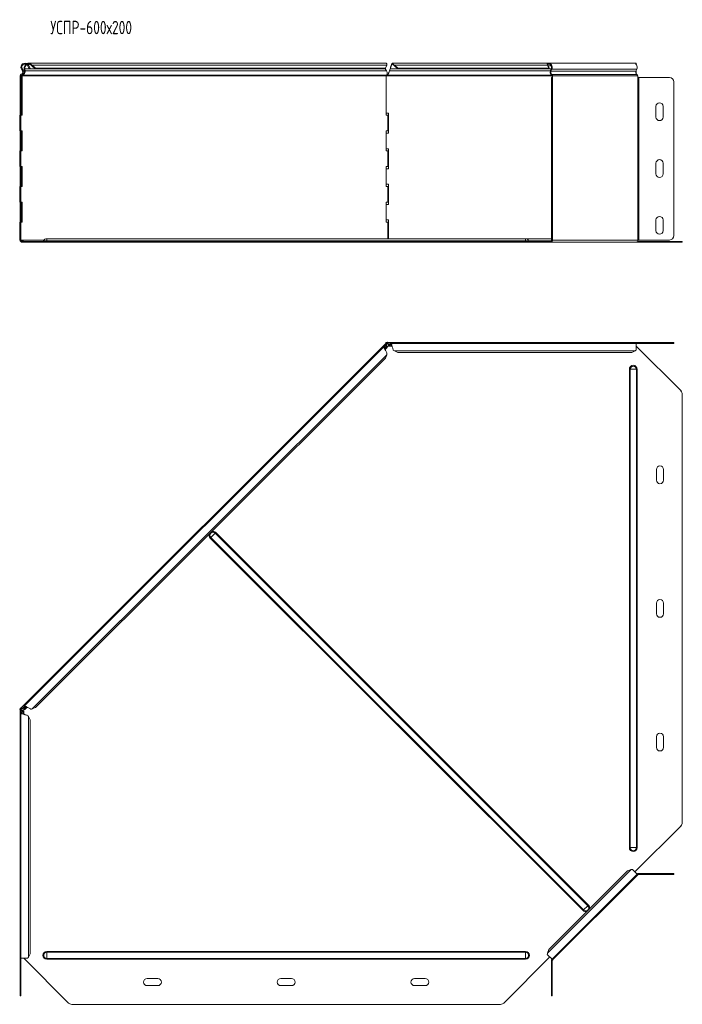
# Model space of a CAD drawing. Header units: millimetres. Extents: x -165 to 1411, y -6114 to 292.
# Tile 1 of 12: x -145 to 598, y -6114 to -5009. Entities that reach past the tile are written whole.
import ezdxf

# ---------------------------------------------------------------- set-up
doc = ezdxf.new("R2010")
doc.units = ezdxf.units.MM
doc.styles.add('SLDTEXTSTYLE3', font='TXT', dxfattribs={"width": 0.7, "bigfont": 'bigfont'})

msp = doc.modelspace()

# ---------------------------------------------------------------- linework, layer by layer
at = {"color": 7, "linetype": 'Continuous', "lineweight": 15}
for p, q in [((-136.6, -5059.3), (-135.9, -5058.6)), ((-135.9, -5060.2), (-135, -5059.7)), ((-135.9, -5060.2), (-134.2, -5063.5)), ((265.6, -5057.3), (-135.2, -5057.3)), ((-135, -5059.7), (-133.3, -5063)), ((-132.8, -5059.3), (-132.4, -5058.6)), ((-131.4, -5060.2), (-130.8, -5059.7)), ((-131.4, -5060.2), (-127.6, -5063.5)), ((-130.8, -5059.7), (-127, -5063)), ((265.4, -5063), (266.8, -5059.7)), ((449, -5057.3), (273.2, -5057.3)), ((274.2, -5059.3), (274.2, -5058.6)), ((275.5, -5059.7), (279.2, -5063)), ((275.5, -5060.2), (275.5, -5059.7)), ((275.5, -5060.2), (279.2, -5063.5)), ((447.3, -5059.3), (446.9, -5058.6)), ((447.8, -5060.2), (447.2, -5059.7)), ((448.5, -5063), (447.2, -5059.7)), ((449.2, -5063.5), (447.8, -5060.2)), ((544.5, -5057.3), (449, -5057.3)), ((546.6, -5057.3), (544.5, -5057.3)), ((546.6, -5058.5), (546.6, -5057.3)), ((-144.5, -5071.4), (-144.5, -5073.4)), ((-143.5, -5071.4), (-143.5, -5073.4)), ((-142.3, -5071.4), (-143.1, -5071.4)), ((-143.1, -5115.8), (-143.1, -5071.4)), ((-143, -5064), (-141.7, -5066.3)), ((-142.3, -5115.8), (-142.3, -5071.4)), ((-142.1, -5063.5), (-140.8, -5065.9)), ((-141.5, -5070.6), (-141.7, -5070)), ((-139.9, -5064), (-139.2, -5063.5)), ((-139.6, -5066.3), (-139.9, -5064)), ((-139.6, -5066.3), (-138.9, -5065.9)), ((-138.9, -5065.9), (-139.2, -5063.5)), ((-133.3, -5063), (-134.2, -5063.5)), ((-127, -5063), (-127.6, -5063.5)), ((264.8, -5063.5), (-127.6, -5063.5)), ((265.4, -5063), (-127, -5063)), ((264.8, -5063.5), (265.4, -5063)), ((265.1, -5063.2), (265.2, -5063.5)), ((265.2, -5063.5), (266.7, -5065.9)), ((266.3, -5071.4), (266.3, -5115.8)), ((267.6, -5071.4), (266.3, -5071.4)), ((268.2, -5070.6), (268.2, -5069.6)), ((269.3, -5067.4), (269.3, -5067.4)), ((269.8, -5065.9), (270.6, -5063.5)), ((448.5, -5063), (279.2, -5063)), ((279.2, -5063), (279.2, -5063.5)), ((449.2, -5063.5), (279.2, -5063.5)), ((449.2, -5063.5), (448.5, -5063)), ((451.2, -5063.5), (449.2, -5063.5)), ((451.2, -5063.5), (450.3, -5065.9)), ((451.9, -5064), (451, -5066.3)), ((452.2, -5071.6), (452.2, -5073.4)), ((452.9, -5071.6), (452.9, -5073.4)), ((546.4, -5066.3), (547.3, -5064)), ((546.6, -5065.9), (546.6, -5065.8)), ((546.6, -5065.9), (546.6, -5069.1)), ((548.4, -5073.4), (548.4, -5071.6)), ((-144.5, -5078.4), (-144.5, -5073.4)), ((-144.5, -5073.4), (-143.5, -5073.4)), ((-144.5, -5250.8), (-144.5, -5078.4)), ((-143.5, -5073.4), (-143.5, -5078.4)), ((-143.5, -5250.8), (-143.5, -5078.4)), ((451.5, -5073.4), (452.5, -5073.4)), ((451.5, -5078.4), (451.5, -5073.4)), ((451.5, -5078.4), (451.5, -5250.8)), ((452.5, -5073.4), (452.5, -5078.4)), ((452.9, -5073.4), (452.5, -5073.4)), ((452.5, -5078.4), (452.5, -5250.8)), ((549.5, -5073.4), (548.4, -5073.4)), ((549.5, -5073.4), (583.8, -5073.4)), ((588.8, -5078.4), (588.8, -5250.8)), ((588.8, -5078.4), (588.8, -5250.8)), ((-144.9, -5115.8), (-144.9, -5133.3)), ((-144.9, -5115.8), (-144.5, -5115.8)), ((-143.5, -5115.8), (-142.3, -5115.8)), ((268.6, -5113.3), (266.3, -5113.3)), ((266.3, -5115.8), (268.2, -5115.8)), ((268.2, -5133.3), (268.2, -5115.8)), ((268.6, -5135.8), (268.6, -5113.3)), ((568.8, -5117.8), (568.8, -5105.8)), ((576.8, -5105.8), (576.8, -5117.8)), ((-144.9, -5133.3), (-144.5, -5133.3)), ((-142.3, -5133.3), (-143.5, -5133.3)), ((-143.1, -5155.8), (-143.1, -5133.3)), ((-142.3, -5155.8), (-142.3, -5133.3)), ((268.2, -5133.3), (266.3, -5133.3)), ((266.3, -5133.3), (266.3, -5155.8)), ((266.3, -5135.8), (268.6, -5135.8)), ((-144.9, -5155.8), (-144.9, -5173.3)), ((-144.9, -5155.8), (-144.5, -5155.8)), ((-143.5, -5155.8), (-142.3, -5155.8)), ((268.6, -5153.3), (266.3, -5153.3)), ((266.3, -5155.8), (268.2, -5155.8)), ((268.2, -5173.3), (268.2, -5155.8)), ((268.6, -5175.8), (268.6, -5153.3)), ((568.8, -5181.6), (568.8, -5169.6)), ((576.8, -5169.6), (576.8, -5181.6)), ((-144.9, -5173.3), (-144.5, -5173.3)), ((-142.3, -5173.3), (-143.5, -5173.3)), ((-143.1, -5195.8), (-143.1, -5173.3)), ((-142.3, -5195.8), (-142.3, -5173.3)), ((268.2, -5173.3), (266.3, -5173.3)), ((266.3, -5173.3), (266.3, -5195.8)), ((266.3, -5175.8), (268.6, -5175.8)), ((268.6, -5193.3), (266.3, -5193.3)), ((268.6, -5215.8), (268.6, -5193.3)), ((-144.9, -5195.8), (-144.9, -5213.3)), ((-144.9, -5195.8), (-144.5, -5195.8)), ((-143.5, -5195.8), (-142.3, -5195.8)), ((266.3, -5195.8), (268.2, -5195.8)), ((268.2, -5213.3), (268.2, -5195.8)), ((-144.9, -5213.3), (-144.5, -5213.3)), ((-142.3, -5213.3), (-143.5, -5213.3)), ((-143.1, -5235.8), (-143.1, -5213.3)), ((-142.3, -5235.8), (-142.3, -5213.3)), ((268.2, -5213.3), (266.3, -5213.3)), ((266.3, -5213.3), (266.3, -5235.8)), ((266.3, -5215.8), (268.6, -5215.8)), ((-144.9, -5235.8), (-144.9, -5255.8)), ((-144.9, -5235.8), (-144.5, -5235.8)), ((-143.5, -5235.8), (-142.3, -5235.8)), ((268.6, -5233.3), (266.3, -5233.3)), ((266.3, -5235.8), (268.2, -5235.8)), ((268.2, -5254.3), (268.2, -5235.8)), ((268.6, -5254.3), (268.6, -5233.3)), ((568.8, -5245.3), (568.8, -5233.3)), ((576.8, -5233.3), (576.8, -5245.3)), ((-144.9, -5255.8), (-144.5, -5255.8)), ((-144.5, -5255.8), (-144.5, -5250.8)), ((-143.5, -5255.8), (-144.5, -5255.8)), ((-143.5, -5250.8), (-143.5, -5255.8)), ((-143.5, -5255.8), (-143.4, -5255.8)), ((-140.3, -5257.3), (-142, -5257.3)), ((-140.3, -5258.3), (-142, -5258.3)), ((-140.3, -5257.3), (-140.3, -5258.3)), ((-90.1, -5257.3), (-140.3, -5257.3)), ((-90.1, -5258.3), (-140.3, -5258.3)), ((422.5, -5254.3), (-114.5, -5254.3)), ((-90.1, -5257.3), (-86.6, -5257.3)), ((-86.6, -5258.3), (-90.1, -5258.3)), ((-86.6, -5257.3), (394.6, -5257.3)), ((-86.6, -5258.3), (394.6, -5258.3)), ((394.6, -5257.3), (398.1, -5257.3)), ((398.1, -5258.3), (394.6, -5258.3)), ((449.8, -5257.3), (398.1, -5257.3)), ((449.8, -5258.3), (398.1, -5258.3)), ((451.5, -5254.3), (422.5, -5254.3)), ((449.8, -5257.3), (449.8, -5258.3)), ((451.2, -5257.3), (449.8, -5257.3)), ((451.2, -5258.3), (449.8, -5258.3)), ((451.2, -5258.3), (546.6, -5258.3)), ((451.5, -5255.8), (451.5, -5250.8)), ((452.5, -5255.8), (451.5, -5255.8)), ((452.5, -5250.8), (452.5, -5255.8)), ((452.5, -5255.8), (452.9, -5255.8)), ((596.9, -5258.3), (546.6, -5258.3)), ((596.9, -5257.3), (548, -5257.3)), ((548.4, -5255.8), (549.5, -5255.8)), ((583.8, -5255.8), (549.5, -5255.8)), ((596.9, -5257.3), (598.3, -5257.3)), ((598.3, -5258.3), (596.9, -5258.3)), ((598.3, -5257.3), (598.3, -5258.3)), ((265.9, -5370.8), (265.9, -5371.8)), ((267.6, -5370.8), (265.9, -5370.8)), ((267.1, -5370.8), (267.5, -5370.4)), ((267.5, -5370.4), (267.9, -5370.8)), ((267.6, -5370.8), (267.6, -5371.8)), ((546.6, -5370.8), (267.6, -5370.8)), ((546.6, -5371.8), (546.6, -5370.8)), ((546.6, -5370.8), (583.8, -5370.8)), ((583.8, -5370.8), (588.8, -5370.8)), ((588.8, -5370.8), (588.8, -5371.8)), ((265.6, -5372.3), (-143.1, -5781)), ((263.8, -5375.5), (-139.8, -5779.1)), ((264.6, -5375.5), (265.2, -5376.1)), ((264.6, -5375.5), (266.1, -5375.8)), ((264.9, -5378.7), (267.3, -5376.4)), ((265.2, -5376.1), (266.7, -5376.4)), ((265.6, -5372.3), (266.1, -5371.8)), ((265.6, -5372.3), (266.3, -5373)), ((267.6, -5371.8), (265.9, -5371.8)), ((266.1, -5375.8), (266.7, -5376.4)), ((266.2, -5373.6), (266.4, -5373.8)), ((266.3, -5373), (267.5, -5371.8)), ((268.2, -5372.4), (268.2, -5372.2)), ((269.3, -5374.9), (272.7, -5374.9)), ((269.8, -5373.6), (270.6, -5372.4)), ((269.8, -5374.5), (270.6, -5373.2)), ((269.8, -5373.6), (269.8, -5374.5)), ((270.6, -5372.4), (270.6, -5373.2)), ((546.6, -5371.8), (271.2, -5371.8)), ((275.5, -5380.3), (279.2, -5382)), ((541.6, -5382), (279.2, -5382)), ((541.6, -5382), (545.3, -5380.3)), ((546.6, -5379.4), (546.6, -5371.8)), ((546.6, -5371.8), (583.8, -5371.8)), ((546.6, -5375), (596.9, -5425.2)), ((588.8, -5371.8), (583.8, -5371.8)), ((265.4, -5388.4), (-127, -5780.7)), ((265.4, -5388.4), (266.8, -5384.5)), ((598.3, -5909.9), (598.3, -5428.8)), ((569.3, -5525.3), (569.3, -5513.3)), ((577.3, -5513.3), (577.3, -5525.3)), ((569.3, -5675.3), (569.3, -5663.3)), ((577.3, -5663.3), (577.3, -5675.3)), ((-139.9, -5779.9), (-139.2, -5780.6)), ((-139.6, -5781.4), (-139.9, -5779.9)), ((-144.9, -5782.8), (-144.5, -5782.4)), ((-144.9, -5782.8), (-144.5, -5783.2)), ((-144.5, -5781.3), (-144.5, -5783)), ((-144.5, -5781.3), (-143.5, -5781.3)), ((-144.5, -5783), (-144.5, -6062)), ((-144.5, -5783), (-143.5, -5783)), ((-143.5, -5781.4), (-143.1, -5781)), ((-143.5, -5781.3), (-143.5, -5783)), ((-143.5, -5782.8), (-142.3, -5781.7)), ((-143.5, -5786.6), (-143.5, -6062)), ((-143.2, -5783.5), (-142.9, -5783.5)), ((-142.3, -5781.7), (-143.1, -5781)), ((-143, -5785.9), (-141.7, -5785.1)), ((-143, -5785.9), (-142.1, -5785.9)), ((-142.1, -5785.9), (-140.8, -5785.1)), ((-141.5, -5781.7), (-141.7, -5781.5)), ((-141.7, -5785.1), (-140.8, -5785.1)), ((-140.4, -5788), (-140.4, -5784.7)), ((-139.6, -5781.4), (-138.9, -5782.1)), ((-138.9, -5782.1), (-139.2, -5780.6)), ((-139, -5782.6), (-136.6, -5780.3)), ((-133.3, -5794.5), (-135, -5790.8)), ((-130.8, -5782.1), (-127, -5780.7)), ((-133.3, -5794.5), (-133.3, -6057)), ((569.3, -5825.3), (569.3, -5813.3)), ((577.3, -5813.3), (577.3, -5825.3)), ((596.9, -5913.4), (545.2, -5965.1)), ((536.9, -5963.9), (448.5, -6052.3)), ((452.2, -6063), (547.7, -5967.6)), ((540.8, -5962.5), (536.9, -5963.9)), ((547.7, -5967.6), (542.3, -5962.2)), ((548.4, -5968.3), (547.7, -5967.6)), ((549.5, -5966.8), (583.8, -5966.8)), ((549.5, -5967.8), (583.8, -5967.8)), ((583.8, -5966.8), (588.8, -5966.8)), ((588.8, -5967.8), (583.8, -5967.8)), ((588.8, -5966.8), (588.8, -5967.8)), ((548.4, -5968.3), (452.9, -6063.7)), ((448.5, -6052.3), (447.2, -6056.1)), ((-144.5, -6062), (-143.5, -6062)), ((-144.5, -6099.2), (-144.5, -6062)), ((-143.5, -6062), (-135.9, -6062)), ((-143.5, -6099.2), (-143.5, -6062)), ((-90.1, -6112.2), (-140.3, -6062)), ((-135, -6060.7), (-133.3, -6057)), ((449.8, -6060.5), (398.1, -6112.2)), ((446.9, -6057.7), (452.2, -6063)), ((451.5, -6064.8), (451.5, -6099.2)), ((452.2, -6063), (452.9, -6063.7)), ((452.5, -6064.8), (452.5, -6099.2)), ((-2, -6084.7), (10, -6084.7)), ((148, -6084.7), (160, -6084.7)), ((298, -6084.7), (310, -6084.7)), ((-144.5, -6104.2), (-144.5, -6099.2)), ((-143.5, -6099.2), (-143.5, -6104.2)), ((10, -6092.7), (-2, -6092.7)), ((160, -6092.7), (148, -6092.7)), ((310, -6092.7), (298, -6092.7)), ((451.5, -6104.2), (451.5, -6099.2)), ((452.5, -6099.2), (452.5, -6104.2)), ((-143.5, -6104.2), (-144.5, -6104.2)), ((452.5, -6104.2), (451.5, -6104.2)), ((-86.6, -6113.7), (394.6, -6113.7))]:
    msp.add_line(p, q, dxfattribs=at)
at = {"color": 7, "linetype": 'Continuous', "lineweight": 0}
for p, q in [((266.8, -5059.7), (-130.8, -5059.7)), ((447.2, -5059.7), (275.5, -5059.7)), ((451.2, -5060.2), (447.8, -5060.2)), ((-144.5, -5071.4), (-143.5, -5071.4)), ((-143.2, -5069.6), (-142.9, -5070.6)), ((-143, -5064), (-142.1, -5063.5)), ((266.3, -5071.4), (-142.3, -5071.4)), ((-141.7, -5066.3), (-140.8, -5065.9)), ((266.4, -5070.6), (-141.5, -5070.6)), ((265.2, -5063.5), (-139.2, -5063.5)), ((266.7, -5065.9), (-138.9, -5065.9)), ((452.2, -5071.4), (267.6, -5071.4)), ((451.4, -5070.6), (268.2, -5070.6)), ((450.3, -5065.9), (269.8, -5065.9)), ((451.2, -5063.5), (270.6, -5063.5)), ((451, -5066.3), (450.3, -5065.9)), ((546.4, -5066.3), (451, -5066.3)), ((451.9, -5064), (451.2, -5063.5)), ((452, -5069.9), (451.8, -5070.9)), ((547.3, -5064), (451.9, -5064)), ((547.5, -5069.9), (452, -5069.9)), ((452.9, -5071.6), (452.2, -5071.6)), ((548.4, -5071.6), (452.9, -5071.6)), ((546.6, -5065.9), (546.6, -5065.9)), ((-143.5, -5078.4), (-144.5, -5078.4)), ((452.5, -5078.4), (451.5, -5078.4)), ((452.9, -5255.8), (452.9, -5073.4)), ((548.4, -5255.8), (548.4, -5073.4)), ((549.5, -5255.8), (549.5, -5073.4)), ((-144.5, -5250.8), (-143.5, -5250.8)), ((-117.5, -5255.8), (-143.1, -5255.8)), ((-142, -5258.3), (-142, -5257.3)), ((-114.5, -5256.7), (-117.9, -5256.7)), ((-114.5, -5256.7), (-114.5, -5254.3)), ((-114.5, -5257.3), (-114.5, -5256.7)), ((-114.5, -5256.7), (422.5, -5256.7)), ((-90.1, -5258.3), (-90.1, -5257.3)), ((-86.6, -5257.3), (-86.6, -5258.3)), ((394.6, -5258.3), (394.6, -5257.3)), ((398.1, -5257.3), (398.1, -5258.3)), ((422.5, -5256.7), (422.5, -5254.3)), ((422.5, -5257.3), (422.5, -5256.7)), ((422.5, -5256.7), (425.9, -5256.7)), ((425.9, -5256.7), (452, -5256.7)), ((451.2, -5258.3), (451.2, -5257.3)), ((451.5, -5250.8), (452.5, -5250.8)), ((548.4, -5255.8), (452.9, -5255.8)), ((596.9, -5258.3), (596.9, -5257.3)), ((583.8, -5371.8), (583.8, -5370.8)), ((266.2, -5373.6), (264.4, -5375.5)), ((265.2, -5376.1), (264.4, -5376.9)), ((266.7, -5376.4), (264.8, -5378.3)), ((270.8, -5372.2), (268.2, -5372.2)), ((272.5, -5374.5), (269.8, -5374.5)), ((271.8, -5373.2), (270.6, -5373.2)), ((545.3, -5380.3), (275.5, -5380.3)), ((266.8, -5384.5), (-130.8, -5782.1)), ((539.9, -5400.8), (539, -5400.8)), ((539, -5400.8), (539, -5937.8)), ((546.8, -5400.8), (539.9, -5400.8)), ((539.9, -5400.8), (539.9, -5937.8)), ((546.8, -5400.8), (546.8, -5937.8)), ((547.7, -5400.8), (546.8, -5400.8)), ((547.7, -5400.8), (547.7, -5937.8)), ((68.8, -5590.3), (69.5, -5589.7)), ((68.8, -5590.3), (487, -6008.5)), ((69.5, -5589.7), (74.3, -5584.8)), ((69.5, -5589.7), (487.6, -6007.8)), ((74.3, -5584.8), (75, -5584.1)), ((74.3, -5584.8), (492.5, -6003)), ((75, -5584.1), (493.1, -6002.3)), ((-139.9, -5779.7), (-141.7, -5781.5)), ((-138.4, -5779.7), (-139.2, -5780.6)), ((-143.2, -5783.5), (-143.2, -5786.1)), ((-142.1, -5785.9), (-142.1, -5787.2)), ((-140.8, -5785.1), (-140.8, -5787.8)), ((-137, -5780.1), (-138.9, -5782.1)), ((-135, -5790.8), (-135, -6060.7)), ((539.9, -5937.8), (539, -5937.8)), ((546.8, -5937.8), (539.9, -5937.8)), ((547.7, -5937.8), (546.8, -5937.8)), ((540.8, -5962.5), (447.2, -6056.1)), ((549.5, -5967.8), (549.5, -5966.8)), ((583.8, -5967.8), (583.8, -5966.8)), ((487, -6008.5), (487.6, -6007.8)), ((487.6, -6007.8), (492.5, -6003)), ((492.5, -6003), (493.1, -6002.3)), ((-114.5, -6055.2), (-114.5, -6054.3)), ((-114.5, -6054.3), (422.5, -6054.3)), ((-114.5, -6062.1), (-114.5, -6055.2)), ((-114.5, -6055.2), (422.5, -6055.2)), ((422.5, -6055.2), (422.5, -6054.3)), ((422.5, -6062.1), (422.5, -6055.2)), ((-114.5, -6062.1), (422.5, -6062.1)), ((-114.5, -6063), (-114.5, -6062.1)), ((-114.5, -6063), (422.5, -6063)), ((422.5, -6063), (422.5, -6062.1)), ((452.5, -6064.8), (451.5, -6064.8)), ((-144.5, -6099.2), (-143.5, -6099.2)), ((451.5, -6099.2), (452.5, -6099.2))]:
    msp.add_line(p, q, dxfattribs=at)
at = {"color": 7, "linetype": 'Continuous', "lineweight": 15, "flags": 128}
for points in [[(446.9, -5058.6), (447.6, -5057.8), (448.4, -5057.4), (449.3, -5057.4), (450.2, -5057.6), (451, -5058.3), (451.6, -5059.2), (452, -5060.3), (452.2, -5061.5), (452.2, -5062.8), (451.9, -5064)], [(447.3, -5059.3), (448.1, -5058.6), (448.9, -5058.3), (449.8, -5058.5), (450.5, -5059.1), (451.1, -5060), (451.5, -5061.1), (451.5, -5062.3), (451.2, -5063.5)], [(547.3, -5064), (547.6, -5062.8), (547.7, -5061.5), (547.5, -5060.3), (547.1, -5059.2), (546.4, -5058.3), (545.7, -5057.6), (544.8, -5057.4), (544.5, -5057.3)]]:
    msp.add_lwpolyline(points, dxfattribs=at)
at = {"color": 7, "linetype": 'Continuous', "lineweight": 15}
for centre, radius, start, end in [((-139, -5061.8), 4.5, 46.6936, 208.0725), ((-139, -5061.8), 3.5, 46.6936, 208.0725), ((-142.7, -5071.4), 1.8, 104.5412, 180), ((-142.7, -5071.4), 0.8, 104.5412, 180), ((-143.7, -5067.4), 2.3, 284.5412, 28.0725), ((-143.7, -5067.4), 3.3, 284.5412, 28.0725), ((454, -5067.5), 4, 155.8096, 237.3301), ((453.6, -5067.5), 2.86, 155.8096, 237.3301), ((451.4, -5071.6), 0.811, 355.5071, 60.3471), ((451.1, -5071.5), 1.82, 355.5071, 60.3471), ((549, -5067.5), 2.86, 155.8096, 237.3301), ((546.6, -5071.5), 1.82, 355.5071, 60.3471), ((583.8, -5078.4), 5, 0, 90), ((583.8, -5078.4), 5, 0, 90), ((572.8, -5105.8), 4, 0, 180), ((572.8, -5117.8), 4, 180, 0), ((572.8, -5169.6), 4, 0, 180), ((572.8, -5181.6), 4, 180, 0), ((572.8, -5233.3), 4, 0, 180), ((572.8, -5245.3), 4, 180, 0), ((-142, -5255.8), 2.5, 180, 270), ((-142, -5255.8), 1.5, 180, 270), ((-143.3, -5257.1), 1.25, 82.9846, 97.0154), ((-118.9, -5256.3), 1, 270, 338.9773), ((-114.5, -5258), 3.68, 90, 158.9773), ((422.5, -5258), 3.68, 21.0227, 90), ((426.9, -5256.3), 1, 201.0227, 270), ((450.7, -5256.1), 2.23, 281.4218, 8.0495), ((450.9, -5256), 1.34, 281.4218, 8.0495), ((546.2, -5256.1), 2.23, 281.4218, 8.0495), ((583.8, -5250.8), 5, 270, 0), ((583.8, -5250.8), 5, 270, 0), ((267.8, -5372.7), 2.5, 250.2496, 300.9975), ((593.3, -5428.8), 5, 0, 45), ((573.3, -5513.3), 4, 0, 180), ((573.3, -5525.3), 4, 180, 0), ((573.3, -5663.3), 4, 0, 180), ((573.3, -5675.3), 4, 180, 0), ((-142.7, -5783.2), 2.5, 327.1621, 18.8567), ((573.3, -5813.3), 4, 0, 180), ((573.3, -5825.3), 4, 180, 0), ((593.3, -5909.9), 5, 315, 0), ((549.5, -5969.3), 2.5, 90, 135), ((549.5, -5969.3), 1.5, 90, 135), ((454, -6064.8), 2.5, 135, 180), ((454, -6064.8), 1.5, 135, 180), ((-2, -6088.7), 4, 90, 270), ((10, -6088.7), 4, 270, 90), ((148, -6088.7), 4, 90, 270), ((160, -6088.7), 4, 270, 90), ((298, -6088.7), 4, 90, 270), ((310, -6088.7), 4, 270, 90), ((-86.6, -6108.7), 5, 225, 270), ((394.6, -6108.7), 5, 270, 315)]:
    msp.add_arc(centre, radius, start, end, dxfattribs=at)
at = {"color": 7, "linetype": 'Continuous', "lineweight": 0}
for centre, radius, start, end in [((543.3, -5400.8), 4.37, 0, 180), ((543.3, -5400.8), 3.43, 0, 180), ((71.9, -5587.2), 4.37, 164.8145, 225), ((71.9, -5587.2), 3.43, 45, 225), ((71.9, -5587.2), 4.37, 45, 105.1855), ((543.3, -5937.8), 4.37, 180, 0), ((543.3, -5937.8), 3.43, 180, 0), ((490.1, -6005.4), 4.37, 225, 285.1855), ((490.1, -6005.4), 3.43, 225, 45), ((490.1, -6005.4), 4.37, 344.8145, 45), ((-114.5, -6058.7), 4.37, 90, 270), ((-114.5, -6058.7), 3.43, 90, 270), ((422.5, -6058.7), 4.37, 270, 90), ((422.5, -6058.7), 3.43, 270, 90)]:
    msp.add_arc(centre, radius, start, end, dxfattribs=at)
at = {"color": 7, "linetype": 'Continuous', "lineweight": 15}
for points, knots in [([(-139.9, -5064), (-139.9, -5063.5), (-140, -5062.5), (-139.6, -5060.9), (-138.9, -5059.5), (-138.3, -5058.8), (-138, -5058.5)], [0, 0, 0, 0, 0.264782, 0.529565, 0.794347, 1, 1, 1, 1]), ([(-139.2, -5063.5), (-139.2, -5063.1), (-139.3, -5062.3), (-138.9, -5061.1), (-138.2, -5059.9), (-137.6, -5059.2), (-137.2, -5059), (-137.1, -5059)], [0, 0, 0, 0, 0.240268, 0.480537, 0.720805, 0.961074, 1, 1, 1, 1]), ([(-137, -5057.9), (-136.8, -5057.7), (-136.2, -5057.4), (-135, -5057.3), (-133.6, -5057.6), (-132.8, -5058.2), (-132.4, -5058.6)], [0, 0, 0, 0, 0.134412, 0.422942, 0.711471, 1, 1, 1, 1]), ([(-135.9, -5058.5), (-135.6, -5058.4), (-134.9, -5058.3), (-133.9, -5058.5), (-133.2, -5059), (-132.8, -5059.3)], [0, 0, 0, 0, 0.2684185, 0.6342093, 1, 1, 1, 1]), ([(267.1, -5058.6), (266.9, -5058.2), (266.5, -5057.6), (265.9, -5057.3), (265.6, -5057.4), (265.6, -5057.4)], [0, 0, 0, 0, 0.466005, 0.932009, 1, 1, 1, 1]), ([(270.6, -5063.5), (270.8, -5063.1), (270.9, -5062.7), (271.2, -5061.9), (271.4, -5061.5), (271.7, -5060.7), (271.8, -5060.3), (272.1, -5059.6), (272.2, -5059.3), (272.5, -5058.8), (272.7, -5058.6), (273, -5058.4), (273.1, -5058.3), (273.4, -5058.4), (273.6, -5058.5), (273.9, -5058.8), (274, -5059), (274.2, -5059.3)], [0, 0, 0, 0, 0.125, 0.125, 0.25, 0.25, 0.375, 0.375, 0.5, 0.5, 0.625, 0.625, 0.75, 0.75, 0.875, 0.875, 1, 1, 1, 1]), ([(271.2, -5061.9), (271.3, -5061.5), (271.6, -5060.7), (271.9, -5059.4), (272.4, -5058.2), (272.8, -5057.4), (273.3, -5057.3), (273.7, -5057.6), (274, -5058.2), (274.2, -5058.6)], [0, 0, 0, 0, 0.096462, 0.247051, 0.397641, 0.548231, 0.698821, 0.84941, 1, 1, 1, 1]), ([(-143.1, -5071.4), (-143, -5071.2), (-143, -5070.9), (-142.8, -5070.6), (-142.7, -5070.5)], [0, 0, 0, 0, 0.653958, 1, 1, 1, 1]), ([(-142.3, -5071.4), (-142.3, -5071.2), (-142.2, -5071), (-141.9, -5070.8), (-141.7, -5070.7), (-141.5, -5070.6)], [0, 0, 0, 0, 0.5, 0.5, 1, 1, 1, 1]), ([(-141.5, -5070.6), (-141.1, -5070.5), (-140.7, -5070.3), (-140, -5069.6), (-139.7, -5069.2), (-139.2, -5068.3), (-139, -5067.8), (-138.9, -5066.8), (-138.9, -5066.3), (-138.9, -5065.9)], [0, 0, 0, 0, 0.25, 0.25, 0.5, 0.5, 0.75, 0.75, 1, 1, 1, 1]), ([(-141.2, -5069.4), (-141.1, -5069.4), (-140.8, -5069.2), (-140.4, -5068.8), (-140.1, -5068.3), (-139.8, -5067.8), (-139.6, -5067.3), (-139.6, -5066.8), (-139.6, -5066.5), (-139.6, -5066.3)], [0, 0, 0, 0, 0.1334665, 0.2778887, 0.422311, 0.5667332, 0.7111555, 0.8555777, 1, 1, 1, 1]), ([(266.4, -5070.6), (266.3, -5070.7), (266.3, -5070.8), (266.3, -5071), (266.3, -5071.2), (266.3, -5071.4)], [0, 0, 0, 0, 0.5, 0.5, 1, 1, 1, 1]), ([(266.7, -5065.9), (267, -5066.3), (267.2, -5066.8), (267.4, -5067.8), (267.4, -5068.3), (267.3, -5069.2), (267.2, -5069.6), (266.9, -5070.3), (266.6, -5070.5), (266.4, -5070.6)], [0, 0, 0, 0, 0.25, 0.25, 0.5, 0.5, 0.75, 0.75, 1, 1, 1, 1]), ([(267.6, -5071.4), (267.7, -5071), (267.8, -5070.6), (268, -5070), (268.1, -5069.7), (268.2, -5069.6)], [0, 0, 0, 0, 0.5, 0.5, 1, 1, 1, 1]), ([(267.6, -5071.4), (267.7, -5071.2), (267.8, -5071), (268, -5070.8), (268.1, -5070.7), (268.2, -5070.6)], [0, 0, 0, 0, 0.5, 0.5, 1, 1, 1, 1]), ([(268.2, -5070.6), (268.3, -5070.5), (268.4, -5070.3), (268.7, -5069.6), (268.8, -5069.2), (269.1, -5068.3), (269.2, -5067.8), (269.5, -5066.8), (269.6, -5066.3), (269.8, -5065.9)], [0, 0, 0, 0, 0.25, 0.25, 0.5, 0.5, 0.75, 0.75, 1, 1, 1, 1]), ([(268.2, -5069.6), (268.2, -5069.6), (268.4, -5069.5), (268.6, -5069.2), (268.8, -5068.8), (269, -5068.3), (269.2, -5067.9), (269.3, -5067.5), (269.3, -5067.4)], [0, 0, 0, 0, 0.169762, 0.339524, 0.509287, 0.679049, 0.848811, 1, 1, 1, 1]), ([(-142, -5257.4), (-142.1, -5257.3), (-142.3, -5257.1), (-142.6, -5256.7), (-143, -5256.3), (-143.3, -5256), (-143.5, -5256), (-143.6, -5255.9)], [0, 0, 0, 0, 0.093741, 0.374933, 0.634861, 0.888812, 1, 1, 1, 1]), ([(-140.5, -5257.3), (-140.6, -5257.3), (-140.7, -5257.3), (-140.8, -5257.2), (-140.9, -5257.2), (-141.1, -5257), (-141.2, -5257), (-141.4, -5256.9), (-141.4, -5256.8), (-141.5, -5256.8), (-141.5, -5256.7), (-141.5, -5256.7), (-141.5, -5256.7), (-141.5, -5256.7), (-141.6, -5256.7), (-141.6, -5256.7), (-141.6, -5256.7), (-141.6, -5256.7), (-141.6, -5256.7), (-141.6, -5256.7), (-141.6, -5256.7), (-141.7, -5256.6), (-141.8, -5256.5), (-142.1, -5256.3), (-142.2, -5256.2), (-142.4, -5256), (-142.5, -5256), (-142.8, -5255.9), (-143, -5255.9), (-143.1, -5255.8)], [0, 0, 0, 0, 0.125, 0.125, 0.25, 0.25, 0.375, 0.375, 0.4375, 0.4375, 0.46875, 0.46875, 0.484375, 0.484375, 0.492188, 0.492188, 0.496094, 0.496094, 0.498047, 0.498047, 0.5, 0.5, 0.625, 0.625, 0.75, 0.75, 0.875, 0.875, 1, 1, 1, 1]), ([(267.6, -5370.8), (267.7, -5370.8), (267.8, -5371), (268, -5371.4), (268.1, -5371.8), (268.2, -5372.2)], [0, 0, 0, 0, 0.5, 0.5, 1, 1, 1, 1]), ([(267.1, -5383), (266.9, -5382.6), (266.7, -5382.2), (266.2, -5381.3), (266, -5380.8), (265.4, -5379.8), (265.1, -5379.4), (264.6, -5378.4), (264.4, -5378), (264, -5377.2), (263.9, -5376.8), (263.7, -5376.2), (263.6, -5376), (263.7, -5375.6), (263.8, -5375.5), (264.1, -5375.4), (264.3, -5375.4), (264.6, -5375.5)], [0, 0, 0, 0, 0.125, 0.125, 0.25, 0.25, 0.375, 0.375, 0.5, 0.5, 0.625, 0.625, 0.75, 0.75, 0.875, 0.875, 1, 1, 1, 1]), ([(265.6, -5380.1), (265.4, -5379.8), (265.1, -5379), (264.6, -5378), (264.3, -5377.1), (264.3, -5376.4), (264.6, -5376.1), (265, -5376.1), (265.2, -5376.1)], [0, 0, 0, 0, 0.14647, 0.317176, 0.487882, 0.658588, 0.829294, 1, 1, 1, 1]), ([(266.2, -5373.6), (266, -5373.3), (265.8, -5373), (265.6, -5372.5), (265.6, -5372.3), (265.6, -5372.3)], [0, 0, 0, 0, 0.5, 0.5, 1, 1, 1, 1]), ([(266.1, -5375.8), (266.3, -5375.8), (266.5, -5375.8), (266.7, -5375.6), (266.7, -5375.4), (266.7, -5375.1), (266.7, -5374.8), (266.5, -5374.3), (266.3, -5373.9), (266.2, -5373.6)], [0, 0, 0, 0, 0.25, 0.25, 0.5, 0.5, 0.75, 0.75, 1, 1, 1, 1]), ([(267.1, -5372.2), (266.8, -5372.5), (266.5, -5372.8), (266.3, -5373.1), (266.3, -5373.1)], [0, 0, 0, 0, 0.952686, 1, 1, 1, 1]), ([(266.4, -5373.8), (266.3, -5373.6), (266.3, -5373.4), (266.3, -5373.2), (266.3, -5373), (266.3, -5373)], [0, 0, 0, 0, 0.5, 0.5, 1, 1, 1, 1]), ([(266.7, -5376.4), (267, -5376.5), (267.2, -5376.5), (267.4, -5376.3), (267.4, -5376.1), (267.3, -5375.7), (267.2, -5375.4), (266.9, -5374.6), (266.6, -5374.2), (266.4, -5373.8)], [0, 0, 0, 0, 0.25, 0.25, 0.5, 0.5, 0.75, 0.75, 1, 1, 1, 1]), ([(267.6, -5371.8), (267.7, -5371.8), (267.8, -5371.9), (268, -5372.1), (268.1, -5372.3), (268.2, -5372.4)], [0, 0, 0, 0, 0.5, 0.5, 1, 1, 1, 1]), ([(268.2, -5372.2), (268.3, -5372.5), (268.4, -5372.8), (268.7, -5373.4), (268.8, -5373.6), (269.1, -5373.8), (269.2, -5373.9), (269.5, -5373.9), (269.6, -5373.8), (269.8, -5373.6)], [0, 0, 0, 0, 0.25, 0.25, 0.5, 0.5, 0.75, 0.75, 1, 1, 1, 1]), ([(268.2, -5372.4), (268.3, -5372.9), (268.4, -5373.4), (268.7, -5374.1), (268.8, -5374.4), (269.1, -5374.8), (269.2, -5374.9), (269.5, -5374.9), (269.6, -5374.7), (269.8, -5374.5)], [0, 0, 0, 0, 0.25, 0.25, 0.5, 0.5, 0.75, 0.75, 1, 1, 1, 1]), ([(270.6, -5372.4), (270.8, -5372.1), (270.9, -5371.9), (271.2, -5371.8), (271.4, -5371.8), (271.7, -5372), (271.8, -5372.2), (272.1, -5372.8), (272.2, -5373.2), (272.5, -5374), (272.7, -5374.5), (273, -5375.5), (273.1, -5376), (273.4, -5377.1), (273.6, -5377.6), (273.9, -5378.6), (274, -5379), (274.2, -5379.4)], [0, 0, 0, 0, 0.125, 0.125, 0.25, 0.25, 0.375, 0.375, 0.5, 0.5, 0.625, 0.625, 0.75, 0.75, 0.875, 0.875, 1, 1, 1, 1]), ([(270.6, -5373.2), (270.8, -5373.1), (271.1, -5372.8), (271.5, -5372.8), (271.9, -5373.3), (272.4, -5374.2), (272.8, -5375.2), (273.1, -5376), (273.2, -5376.4)], [0, 0, 0, 0, 0.169668, 0.3393361, 0.5090041, 0.6786721, 0.8483402, 1, 1, 1, 1]), ([(-139.9, -5779.9), (-139.9, -5779.7), (-139.9, -5779.4), (-139.8, -5779.1), (-139.7, -5779), (-139.4, -5779), (-139.1, -5779), (-138.5, -5779.2), (-138.1, -5779.4), (-137.3, -5779.7), (-136.9, -5780), (-136, -5780.5), (-135.5, -5780.8), (-134.5, -5781.3), (-134.1, -5781.6), (-133.2, -5782), (-132.7, -5782.2), (-132.4, -5782.4)], [0, 0, 0, 0, 0.125, 0.125, 0.25, 0.25, 0.375, 0.375, 0.5, 0.5, 0.625, 0.625, 0.75, 0.75, 0.875, 0.875, 1, 1, 1, 1]), ([(-139.2, -5780.6), (-139.2, -5780.3), (-139.3, -5779.9), (-138.9, -5779.6), (-138.2, -5779.7), (-137.3, -5780), (-136.3, -5780.4), (-135.6, -5780.7), (-135.2, -5780.9)], [0, 0, 0, 0, 0.170706, 0.341412, 0.512118, 0.682824, 0.85353, 1, 1, 1, 1]), ([(-143.2, -5783.5), (-143.5, -5783.4), (-143.9, -5783.3), (-144.4, -5783.1), (-144.5, -5783.1), (-144.5, -5783)], [0, 0, 0, 0, 0.5, 0.5, 1, 1, 1, 1]), ([(-142.9, -5783.5), (-143.1, -5783.4), (-143.2, -5783.3), (-143.4, -5783.1), (-143.5, -5783.1), (-143.5, -5783)], [0, 0, 0, 0, 0.5, 0.5, 1, 1, 1, 1]), ([(-135.9, -5789.5), (-136.3, -5789.4), (-136.8, -5789.2), (-137.7, -5788.9), (-138.2, -5788.8), (-139.3, -5788.5), (-139.8, -5788.3), (-140.8, -5788), (-141.3, -5787.9), (-142.2, -5787.6), (-142.5, -5787.4), (-143.1, -5787.1), (-143.3, -5787), (-143.5, -5786.7), (-143.5, -5786.5), (-143.4, -5786.2), (-143.2, -5786.1), (-143, -5785.9)], [0, 0, 0, 0, 0.125, 0.125, 0.25, 0.25, 0.375, 0.375, 0.5, 0.5, 0.625, 0.625, 0.75, 0.75, 0.875, 0.875, 1, 1, 1, 1]), ([(-141.7, -5785.1), (-141.5, -5785), (-141.5, -5784.8), (-141.4, -5784.6), (-141.5, -5784.4), (-141.8, -5784.2), (-142, -5784), (-142.5, -5783.8), (-142.8, -5783.6), (-143.2, -5783.5)], [0, 0, 0, 0, 0.25, 0.25, 0.5, 0.5, 0.75, 0.75, 1, 1, 1, 1]), ([(-143.1, -5781), (-143, -5780.9), (-142.8, -5780.9), (-142.4, -5781.1), (-142.1, -5781.3), (-141.7, -5781.5)], [0, 0, 0, 0, 0.5, 0.5, 1, 1, 1, 1]), ([(-142.2, -5781.6), (-142.3, -5781.6), (-142.6, -5781.8), (-142.8, -5782.1), (-143.1, -5782.4)], [0, 0, 0, 0, 0.057331, 1, 1, 1, 1]), ([(-140.8, -5785.1), (-140.6, -5785), (-140.5, -5784.8), (-140.4, -5784.6), (-140.5, -5784.4), (-140.9, -5784.2), (-141.2, -5784), (-142, -5783.8), (-142.4, -5783.6), (-142.9, -5783.5)], [0, 0, 0, 0, 0.25, 0.25, 0.5, 0.5, 0.75, 0.75, 1, 1, 1, 1]), ([(-139, -5788.6), (-139.3, -5788.4), (-140.1, -5788.2), (-141.2, -5787.7), (-142, -5787.3), (-142.5, -5786.8), (-142.6, -5786.4), (-142.3, -5786.1), (-142.1, -5785.9)], [0, 0, 0, 0, 0.15166, 0.321328, 0.490996, 0.660664, 0.830332, 1, 1, 1, 1]), ([(-142.3, -5781.7), (-142.3, -5781.6), (-142.2, -5781.6), (-141.9, -5781.6), (-141.7, -5781.7), (-141.5, -5781.7)], [0, 0, 0, 0, 0.5, 0.5, 1, 1, 1, 1]), ([(-141.7, -5781.5), (-141.4, -5781.7), (-141.1, -5781.8), (-140.5, -5782), (-140.3, -5782), (-139.9, -5782.1), (-139.7, -5782), (-139.6, -5781.8), (-139.5, -5781.6), (-139.6, -5781.4)], [0, 0, 0, 0, 0.25, 0.25, 0.5, 0.5, 0.75, 0.75, 1, 1, 1, 1]), ([(-141.5, -5781.7), (-141.1, -5782), (-140.7, -5782.2), (-140, -5782.5), (-139.7, -5782.7), (-139.2, -5782.7), (-139, -5782.7), (-138.9, -5782.5), (-138.9, -5782.3), (-138.9, -5782.1)], [0, 0, 0, 0, 0.25, 0.25, 0.5, 0.5, 0.75, 0.75, 1, 1, 1, 1])]:
    msp.add_open_spline(points, degree=3, knots=knots, dxfattribs=at)
for points in [[(-136.6, -5059.3), (-136.3, -5059.5), (-136.1, -5059.9), (-135.9, -5060.2)], [(-135.9, -5058.6), (-135.6, -5058.9), (-135.3, -5059.3), (-135, -5059.7)], [(-132.8, -5059.3), (-132.3, -5059.5), (-131.9, -5059.9), (-131.4, -5060.2)], [(-132.4, -5058.6), (-131.8, -5058.9), (-131.3, -5059.3), (-130.8, -5059.7)], [(266.8, -5059.7), (266.9, -5059.3), (267, -5058.9), (267.1, -5058.6)], [(274.2, -5058.6), (274.6, -5058.9), (275, -5059.3), (275.5, -5059.7)], [(274.2, -5059.3), (274.6, -5059.5), (275, -5059.9), (275.5, -5060.2)], [(447.2, -5059.7), (447, -5059.3), (446.9, -5058.9), (446.9, -5058.6)], [(447.8, -5060.2), (447.6, -5059.9), (447.5, -5059.5), (447.3, -5059.3)], [(274.2, -5379.4), (274.6, -5379.8), (275, -5380.1), (275.5, -5380.3)], [(545.3, -5380.3), (545.8, -5380.1), (546.2, -5379.8), (546.6, -5379.4)], [(266.8, -5384.5), (266.9, -5384), (267, -5383.5), (267.1, -5383)], [(-135, -5790.8), (-135.3, -5790.4), (-135.6, -5789.9), (-135.9, -5789.5)], [(-132.4, -5782.4), (-131.8, -5782.4), (-131.3, -5782.3), (-130.8, -5782.1)], [(542.3, -5962.2), (541.8, -5962.2), (541.2, -5962.3), (540.8, -5962.5)], [(447.2, -6056.1), (447, -6056.6), (446.9, -6057.1), (446.9, -6057.7)], [(-135.9, -6062), (-135.6, -6061.5), (-135.3, -6061.1), (-135, -6060.7)]]:
    msp.add_open_spline(points, degree=3, dxfattribs=at)

# ---------------------------------------------------------------- texts
at = {"color": 7, "linetype": 'Continuous', "lineweight": 0, "insert": (-110.5, -5009.8), "char_height": 15, "attachment_point": 1, "style": 'SLDTEXTSTYLE3'}
msp.add_mtext('\\M+18454\\M+18452\\M+18450\\M+18451-600\\M+18487200', dxfattribs=at)

doc.saveas('drawing.dxf')
